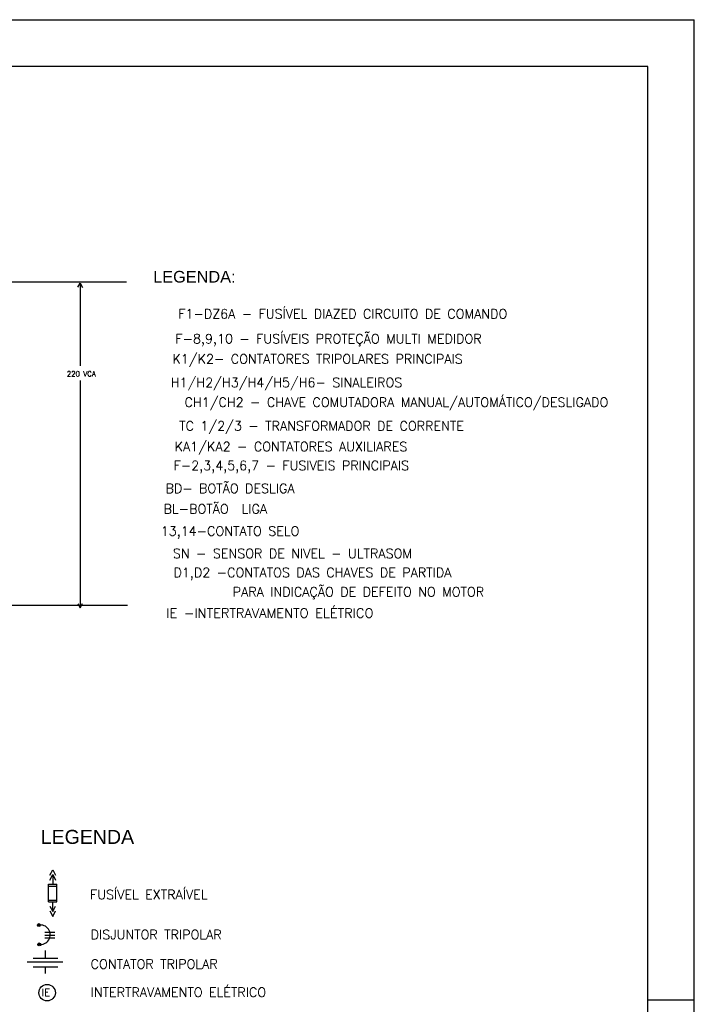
# Model space of a CAD drawing. Header units: millimetres. Extents: x 654.3 to 713.7, y 620 to 662.
# Tile 6 of 6: x 699.3 to 713.7, y 640.9 to 662. Entities that reach past the tile are written whole.
import ezdxf
from ezdxf.enums import TextEntityAlignment as Align

# ---------------------------------------------------------------- set-up
doc = ezdxf.new("R2010")
doc.units = ezdxf.units.MM
doc.linetypes.add('DASHED2', pattern=[9.525, 6.35, -3.175])
for name, color, linetype in [('DIAGRAMA', 8, 'Continuous'), ('ELE_SIMB', 8, 'Continuous'), ('ELE_TEXTO', 7, 'Continuous'), ('ETXT004', 4, 'Continuous'), ('ETXT0090', 8, 'Continuous'), ('ETXTM090C', 2, 'Continuous'), ('PADRÃO', 4, 'Continuous')]:
    doc.layers.add(name, color=color, linetype=linetype)
doc.styles.add('ROMANS', font='romans.shx')
doc.styles.add('STYLE-ARIAL_3', font='ARIAL.TTF')

msp = doc.modelspace()

# ---------------------------------------------------------------- hatches: boundary and pattern name
at = {"layer": 'ELE_SIMB'}
for points in [[(699.66, 642.626, 1), (699.721, 642.626, 1)], [(699.668, 642.213, 1), (699.729, 642.213, 1)]]:
    msp.add_hatch(color=256, dxfattribs=at).paths.add_polyline_path(points)

# ---------------------------------------------------------------- linework, layer by layer
at = {"layer": 'DIAGRAMA', "color": 2, "linetype": 'ByBlock'}
msp.add_line((687.929, 656.41), (701.569, 656.41), dxfattribs=at)
at = {"layer": 'DIAGRAMA', "color": 2, "linetype": 'Continuous'}
for p, q in [((700.528, 656.295), (700.573, 656.381)), ((700.573, 656.381), (700.624, 656.287)), ((700.573, 656.381), (700.573, 654.608)), ((700.573, 654.295), (700.573, 649.425)), ((701.587, 649.471), (687.148, 649.471)), ((700.529, 649.51), (700.574, 649.424)), ((700.574, 649.424), (700.625, 649.518))]:
    msp.add_line(p, q, dxfattribs=at)
at = {"layer": 'ELE_SIMB', "linetype": 'Continuous'}
for p, q in [((699.988, 643.709, -4.563), (699.988, 643.502, -4.563)), ((699.899, 643.502, -4.563), (700.077, 643.502, -4.563)), ((699.899, 643.122, -4.563), (699.899, 643.502, -4.563)), ((699.899, 643.46, -4.563), (700.077, 643.46, -4.563)), ((700.077, 643.122, -4.563), (700.077, 643.502, -4.563)), ((699.899, 643.163, -4.563), (700.077, 643.163, -4.563)), ((699.899, 643.122, -4.563), (700.077, 643.122, -4.563)), ((699.988, 642.914, -4.563), (699.988, 643.122, -4.563)), ((699.815, 642.476, -6.083), (700.032, 642.476, -6.083)), ((699.815, 642.412, -6.083), (700.032, 642.412, -6.083)), ((699.815, 642.351, -6.083), (700.032, 642.351, -6.083))]:
    msp.add_line(p, q, dxfattribs=at)
at = {"layer": 'ELE_SIMB', "linetype": 'Continuous', "elevation": -4.563}
for points in [[(699.929, 643.694), (699.988, 643.813), (700.047, 643.694)], [(699.929, 643.591), (699.988, 643.709), (700.047, 643.591)], [(699.929, 643.033), (699.988, 642.914), (700.047, 643.033)], [(699.929, 642.929), (699.988, 642.811), (700.047, 642.929)], [(699.834, 641.92), (699.834, 642.078)], [(699.57, 641.92), (700.098, 641.92)], [(699.57, 641.733), (700.098, 641.733)], [(699.834, 641.586), (699.834, 641.733)]]:
    msp.add_lwpolyline(points, dxfattribs=at)
at = {"layer": 'ELE_SIMB', "linetype": 'DASHED2', "ltscale": 20, "elevation": -5.475}
msp.add_lwpolyline([(700.203, 641.828), (699.442, 641.828)], dxfattribs=at)
at = {"layer": 'ELE_SIMB'}
for centre in [(699.691, 642.626, -6.083), (699.699, 642.213, -6.083)]:
    msp.add_circle(centre, 0.0305, dxfattribs=at)
at = {"layer": 'ELE_SIMB', "linetype": 'Continuous'}
msp.add_circle((699.867, 641.177, -4.563), 0.177, dxfattribs=at)
msp.add_arc((699.725, 642.42, -6.083), 0.209, 261.6305, 100.5726, dxfattribs=at)
at = {"layer": 'PADRÃO', "color": 2}
for p in [(654.342, 662.027), (713.742, 620.027)]:
    msp.add_line(p, (713.742, 662.027), dxfattribs=at)
at = {"layer": 'PADRÃO', "color": 1}
for p, q in [((712.742, 661.027), (656.842, 661.027)), ((712.742, 621.027), (712.742, 661.027))]:
    msp.add_line(p, q, dxfattribs=at)
at = {"layer": 'PADRÃO', "color": 2}
msp.add_lwpolyline([(712.742, 641.027), (713.742, 641.027)], dxfattribs=at)

# ---------------------------------------------------------------- texts
at = {"layer": 'DIAGRAMA', "color": 2, "style": 'ROMANS'}
msp.add_text('220 VCA', height=0.1086, dxfattribs=at).set_placement((700.6, 654.439), align=Align.MIDDLE)
at = {"layer": 'ELE_SIMB', "linetype": 'Continuous', "style": 'ROMANS'}
msp.add_text('IE', height=0.158, dxfattribs=at).set_placement((699.748, 641.105, -4.563))
at = {"layer": 'ELE_TEXTO', "color": 2, "style": 'ROMANS', "width": 1.02028}
msp.add_text('IE -INTERTRAVAMENTO ELÉTRICO', height=0.2, dxfattribs=at).set_placement((704.642, 649.345), align=Align.MIDDLE)
at = {"layer": 'ETXT004', "color": 2, "style": 'STYLE-ARIAL_3'}
msp.add_text('LEGENDA:', height=0.25, dxfattribs=at).set_placement((703.024, 656.519), align=Align.MIDDLE)
msp.add_text('LEGENDA', height=0.3, dxfattribs=at).set_placement((699.73, 644.366, -4.563))
at = {"layer": 'ETXT0090', "color": 2, "linetype": 'Continuous', "style": 'ROMANS'}
for s, p in [('FUSÍVEL EXTRAÍVEL', (700.787, 643.178, -4.563)), ('DISJUNTOR TRIPOLAR', (700.8, 642.322, -4.563)), ('CONTATOR TRIPOLAR', (700.8, 641.692, -4.563)), ('INTERTRAVAMENTO ELÉTRICO', (700.8, 641.085, -4.563))]:
    msp.add_text(s, height=0.2, dxfattribs=at).set_placement(p)
at = {"layer": 'ETXTM090C', "color": 2, "style": 'ROMANS'}
for s, p in [('F1-DZ6A - FUSÍVEL DIAZED CIRCUITO DE COMANDO', (706.205, 655.758)), ('F-8,9,10 - FUSÍVEIS PROTEÇÃO MULTI MEDIDOR', (705.9, 655.195)), ('K1/K2- CONTATORES TRIPOLARES PRINCIPAIS', (705.665, 654.743)), ('H1/H2/H3/H4/H5/H6- SINALEIROS', (705, 654.238)), ('CH1/CH2 - CHAVE COMUTADORA MANUAL/AUTOMÁTICO/DESLIGADO', (707.355, 653.829)), ('TC 1/2/3 - TRANSFORMADOR DE CORRENTE ', (705.819, 653.308)), ('KA1/KA2 - CONTATORES AUXILIARES', (705.096, 652.865)), ('F-2,3,4,5,6,7 - FUSIVEIS PRINCIPAIS', (705.103, 652.443)), ('BD- BOTÃO DESLIGA', (703.789, 652.009)), ('BL-BOTÃO  LIGA', (703.473, 651.569)), ('13,14-CONTATO SELO', (703.789, 651.039)), ('SN - SENSOR DE NIVEL - ULTRASOM', (705.126, 650.589)), ('D1,D2 -CONTATOS DAS CHAVES DE PARTIDA', (705.556, 650.151)), ('PARA INDICAÇÃO DE DEFEITO NO MOTOR', (706.541, 649.764))]:
    msp.add_text(s, height=0.2, dxfattribs=at).set_placement(p, align=Align.MIDDLE)

doc.saveas('drawing.dxf')
